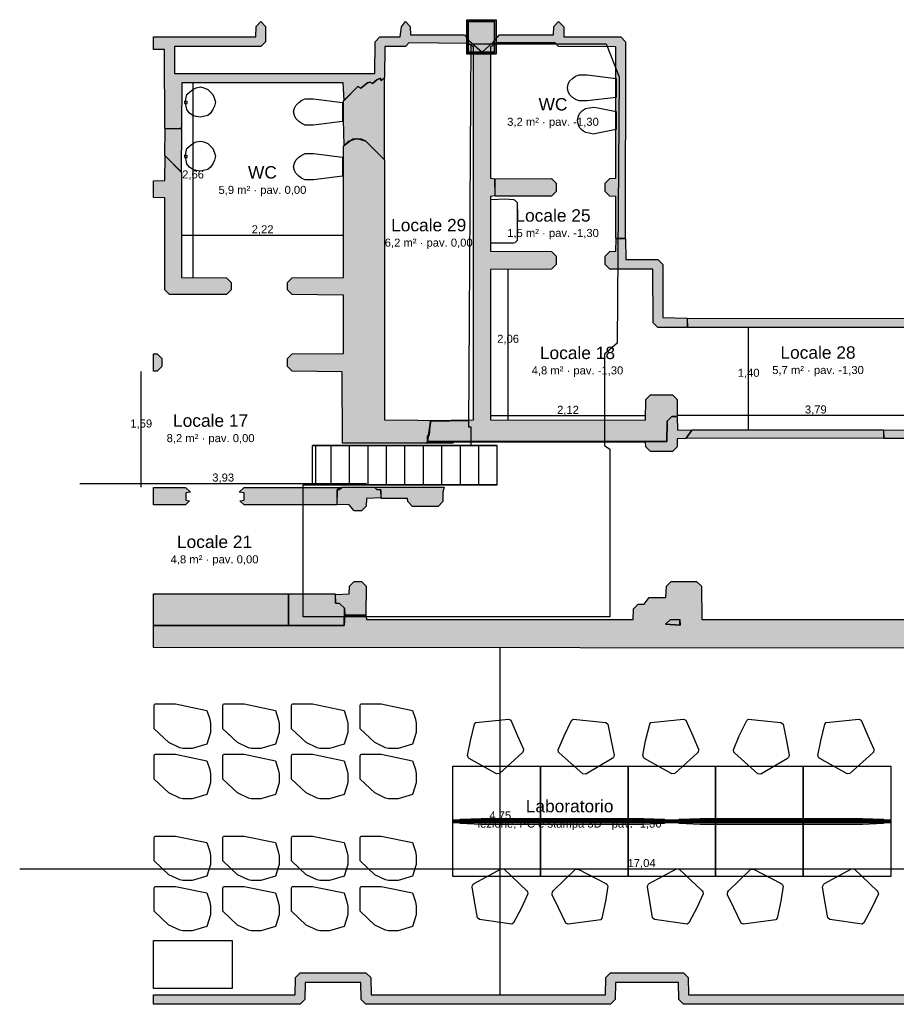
# Model space of a CAD drawing. Header units: millimetres. Extents: x -9985 to 240895, y -184894 to 39395.
# Tile 2 of 164: x -9985 to 2023, y -175575 to -162089. Entities that reach past the tile are written whole.
import ezdxf
from ezdxf.enums import TextEntityAlignment as Align

# ---------------------------------------------------------------- set-up
doc = ezdxf.new("R2010")
doc.units = ezdxf.units.MM
for name, color, linetype in [('A-ARREDI', 9, 'Continuous'), ('A-MISURE', 40, 'Continuous'), ('A-MURI-ESISTENTI', 7, 'Continuous'), ('A-MURI-NUOVI', 40, 'Continuous'), ('A-PILASTRI', 8, 'Continuous'), ('A-SCALE', 8, 'Continuous'), ('A-SOPPALCO-PROIEZIONE', 8, 'Continuous'), ('A-TESTI', 7, 'Continuous')]:
    doc.layers.add(name, color=color, linetype=linetype)
doc.styles.add('VISIO', font='arial.ttf')

msp = doc.modelspace()

# ---------------------------------------------------------------- hatches: boundary and pattern name
at = {"layer": 'A-MURI-ESISTENTI'}
for points in [[(-7997.499, -163580), (-8002.499, -162495), (-8152.499, -162495), (-8152.499, -162325), (-6752.499, -162325), (-6747.499, -162180), (-6682.499, -162115), (-6617.499, -162180), (-6617.499, -162390), (-6682.499, -162455), (-7862.499, -162455), (-7862.499, -162825), (-5122.499, -162825), (-5117.499, -162390), (-5052.499, -162325), (-4772.499, -162325), (-4755.499, -162189), (-4702.499, -162115), (-4637.499, -162180), (-4632.499, -162295), (-3892.499, -162295), (-3837.499, -162370), (-3842.499, -162415), (-4652.499, -162405), (-4702.499, -162455), (-4982.499, -162455), (-4987.499, -162880), (-5032.499, -162925), (-5043.499, -162892), (-5092.499, -162915), (-5152.499, -162965), (-5182.499, -162945), (-5222.499, -162955), (-5312.499, -163025), (-5352.499, -163005), (-5542.499, -163195), (-5552.499, -162955), (-7762.499, -162955), (-7767.499, -163570), (-7802.499, -163585), (-7997.499, -163580)], [(-1817.499, -165080), (-1817.499, -164510), (-1902.499, -164505), (-1967.499, -164440), (-1967.499, -164330), (-1902.499, -164265), (-1817.499, -164260), (-1817.499, -162460), (-2602.499, -162455), (-2652.499, -162405), (-3452.499, -162405), (-3472.499, -162425), (-3494.499, -162392), (-3412.499, -162295), (-2672.499, -162295), (-2667.499, -162180), (-2602.499, -162115), (-2533.499, -162189), (-2532.499, -162325), (-1752.499, -162325), (-1687.499, -162390), (-1692.499, -165085), (-1817.499, -165080)], [(-4397.499, -167860), (-4385.024, -167783.762), (-4377.499, -167780), (-4365.04, -167661.639), (-4353.304, -167589.919), (-3837.499, -167580), (-4076.46, -167577.922), (-3767.499, -167570), (-3767.499, -162460), (-3837.499, -162420), (-3832.499, -162375), (-3652.499, -162535), (-3494.499, -162392), (-3477.499, -162430), (-3537.499, -162460), (-3537.499, -164260), (-3477.499, -164270), (-3477.499, -164500), (-3537.499, -164510), (-3537.499, -165260), (-2702.499, -165265), (-2637.499, -165330), (-2637.499, -165440), (-2702.499, -165505), (-3537.499, -165510), (-3537.499, -167570), (-1412.499, -167575), (-1407.499, -167290), (-1342.499, -167225), (-1042.499, -167225), (-977.499, -167290), (-977.499, -167520), (-1052.499, -167525), (-1117.499, -167590), (-1122.499, -167865), (-4397.499, -167860)], [(-4352.499, -167585), (-4353.304, -167589.919), (-4357.499, -167590), (-4365.04, -167661.639), (-4385.024, -167783.762), (-4397.499, -167790), (-4397.499, -167860), (-4397.499, -167870), (-4417.499, -167890), (-5564.499, -167890), (-5567.499, -166910), (-6252.499, -166905), (-6317.499, -166840), (-6317.499, -166730), (-6252.499, -166665), (-5547.499, -166660), (-5547.499, -165860), (-6252.499, -165855), (-6317.499, -165790), (-6317.499, -165690), (-6252.499, -165625), (-5547.499, -165620), (-5547.499, -163820), (-5482.499, -163755), (-5362.499, -163715), (-5242.499, -163755), (-4987.499, -164010), (-4987.499, -167570), (-4076.46, -167577.922), (-4352.499, -167585)], [(-7932.499, -165855), (-7997.499, -165790), (-7997.499, -164530), (-8152.499, -164525.303), (-8152.499, -164294.697), (-7997.499, -164290), (-7992.499, -163955), (-7767.499, -164180), (-7767.499, -165620), (-7152.499, -165625), (-7087.499, -165690), (-7087.499, -165790), (-7152.499, -165855), (-7932.499, -165855)], [(-3472.499, -164505), (-3477.499, -164270), (-2702.499, -164265), (-2637.499, -164330), (-2637.499, -164440), (-2702.499, -164505), (-3472.499, -164505)], [(-1242.499, -166305), (-1307.499, -166240), (-1312.499, -165505), (-1902.499, -165505), (-1967.499, -165440), (-1967.499, -165330), (-1902.499, -165265), (-1817.499, -165260), (-1812.499, -165085), (-1687.499, -165090), (-1682.499, -165375), (-1242.499, -165375), (-1177.499, -165440), (-1177.499, -166170), (-842.499, -166175), (-842.499, -166305), (-1242.499, -166305)], [(15057.501, -166635), (14992.501, -166570), (14987.501, -166225), (14177.501, -166225), (14172.501, -166460), (14107.501, -166525), (13607.501, -166525), (13542.501, -166460), (13537.501, -166305), (11527.501, -166305), (11522.501, -166540), (11457.501, -166605), (10757.501, -166605), (10692.501, -166540), (10687.501, -166305), (-832.499, -166305), (-837.499, -166180), (10757.501, -166175), (10822.501, -166240), (10827.501, -166475), (11387.501, -166475), (11392.501, -166240), (11457.501, -166175), (13607.501, -166175), (13672.501, -166240), (13677.501, -166395), (14037.501, -166395), (14042.501, -166160), (14107.501, -166095), (17277.501, -166095), (17342.501, -166160), (17347.501, -166395), (17662.501, -166390), (17657.501, -166085), (13887.501, -166085), (13887.501, -165925), (14037.501, -165925), (14047.501, -165955), (17727.501, -165955), (17792.501, -166020), (17792.501, -166460), (17727.501, -166525), (17277.501, -166525), (17212.501, -166460), (17207.501, -166225), (15227.501, -166225), (15222.501, -166570), (15157.501, -166635), (15057.501, -166635)], [(-8152.499, -166905), (-8152.499, -166665), (-8102.499, -166665), (-8037.499, -166730), (-8037.499, -166840), (-8102.499, -166905), (-8152.499, -166905)], [(-1117.499, -167590), (-1052.499, -167525), (-977.499, -167530), (-972.499, -167705), (-777.499, -167710), (-862.499, -167825), (-977.499, -167830), (-977.499, -167940), (-1042.499, -168005), (-1342.499, -168005), (-1407.499, -167940), (-1412.499, -167875), (-4042.499, -167875), (-4045.499, -167890), (-4417.499, -167890), (-4397.499, -167880), (-4397.499, -167870), (-4392.499, -167865), (-1122.499, -167865), (-1117.499, -167590)], [(-4365.04, -167661.639), (-4357.499, -167590), (-4353.304, -167589.919), (-4365.04, -167661.639)], [(-4076.46, -167577.922), (-3837.499, -167580), (-4353.304, -167589.919), (-4352.499, -167585), (-4076.46, -167577.922)], [(-4365.04, -167661.639), (-4377.499, -167780), (-4385.024, -167783.762), (-4365.04, -167661.639)], [(1857.501, -167825), (1852.501, -167710), (2847.501, -167705), (2847.501, -167825), (1857.501, -167825)], [(-4397.499, -167870), (-4397.499, -167880), (-4417.499, -167890), (-4397.499, -167870)], [(-4397.499, -167860), (-4397.499, -167790), (-4385.024, -167783.762), (-4397.499, -167860)], [(-1122.499, -167865), (-4392.499, -167865), (-4397.499, -167870), (-4397.499, -167860), (-1122.499, -167865)], [(-7712.499, -168495), (-7647.499, -168560), (-7710.499, -168569), (-7710.499, -168670), (-7657.499, -168680), (-7712.499, -168735), (-8152.499, -168735), (-8152.499, -168495), (-7712.499, -168495)], [(-6912.499, -168735), (-6967.499, -168680), (-6910.499, -168670), (-6910.499, -168569), (-6977.499, -168560), (-6912.499, -168495), (-5582.499, -168495), (-5637.499, -168530), (-5642.499, -168735), (-6912.499, -168735)], [(-5092.499, -168525), (-5037.499, -168530), (-5037.499, -168640), (-5232.499, -168645), (-5237.499, -168750), (-5302.499, -168815), (-5402.499, -168815), (-5472.499, -168735), (-5637.499, -168730), (-5637.499, -168530), (-5602.499, -168525), (-5567.499, -168490), (-5123.499, -168490), (-5092.499, -168525)], [(-4602.499, -168755), (-4667.499, -168690), (-4672.499, -168645), (-5032.499, -168645), (-5037.499, -168530), (-5092.499, -168525), (-5123.499, -168490), (-4172.499, -168490), (-4187.499, -168560), (-4187.499, -168690), (-4252.499, -168755), (-4602.499, -168755)], [(-6302.499, -170386), (-5542.499, -170385), (-5532.499, -170245), (-5242.499, -170245), (-5232.499, -170305), (-1582.499, -170305), (-1577.499, -170160), (-1512.499, -170095), (-1432.499, -170095), (-1362.499, -170005), (-1132.499, -170005), (-1127.499, -169850), (-1062.499, -169785), (-712.499, -169785), (-647.499, -169850), (-642.499, -170305), (2217.501, -170305), (2222.501, -170080), (2287.501, -170015), (2897.501, -170015), (2937.501, -169975), (3537.501, -169975), (3607.501, -170045), (3977.501, -170045), (4042.501, -170110), (4042.501, -170370), (3977.501, -170435), (3607.501, -170435), (3602.501, -170630), (3537.501, -170695), (-8152.499, -170686.354), (-8152.499, -170387.862), (-6302.499, -170386)], [(-5532.499, -170245), (-5537.499, -170150), (-5602.499, -170085), (-5657.499, -170080), (-5657.499, -169960), (-5472.499, -169955), (-5467.499, -169850), (-5402.499, -169785), (-5302.499, -169785), (-5237.499, -169850), (-5242.499, -170245), (-5532.499, -170245)], [(-8152.499, -170385), (-8152.499, -169955), (-6302.499, -169955), (-6302.499, -170385), (-8152.499, -170385)], [(-6302.499, -170385), (-6302.499, -169955), (-5662.499, -169955), (-5657.499, -170080), (-5602.499, -170085), (-5537.499, -170150), (-5542.499, -170385), (-6302.499, -170385)], [(-5542.499, -170385), (-5537.499, -170150), (-5532.499, -170245), (-5542.499, -170385)], [(-1137.499, -170370), (-1072.499, -170305), (-942.499, -170305), (-942.499, -170379.75), (-1137.499, -170370)], [(-937.499, -170380), (-942.499, -170379.75), (-942.499, -170305), (-937.499, -170380)], [(-6212.499, -175445), (-6207.499, -175210), (-6142.499, -175145), (-5242.499, -175145), (-5177.499, -175210), (-5172.499, -175445), (-1962.499, -175445), (-1957.499, -175210), (-1892.499, -175145), (-892.499, -175145), (-827.499, -175210), (-822.499, -175445), (2637.501, -175445), (2642.501, -175210), (2707.501, -175145), (3707.501, -175145), (3772.501, -175210), (3777.501, -175445), (6107.501, -175445), (6112.501, -175210), (6177.501, -175145), (6857.501, -175145), (6922.501, -175210), (6927.501, -175445), (8537.501, -175445), (8542.501, -173890), (7117.501, -173885), (7052.501, -173820), (7052.501, -170490), (7177.501, -170365), (7182.501, -173750), (8607.501, -173755), (8672.501, -173820), (8672.501, -175510), (8607.501, -175575), (6857.501, -175575), (6792.501, -175510), (6787.501, -175275), (6247.501, -175275), (6242.501, -175510), (6177.501, -175575), (3707.501, -175575), (3642.501, -175510), (3642.501, -175280), (3497.501, -175275), (2777.501, -175275), (2772.501, -175510), (2707.501, -175575), (-892.499, -175575), (-957.499, -175510), (-962.499, -175275), (-1822.499, -175275), (-1827.499, -175510), (-1892.499, -175575), (-5242.499, -175575), (-5307.499, -175510), (-5312.499, -175275), (-6072.499, -175275), (-6077.499, -175510), (-6142.499, -175575), (-8152.499, -175575), (-8152.499, -175445), (-6212.499, -175445)], [(-6302.499, -170385), (-6302.499, -170386), (-8152.499, -170387.862), (-8152.499, -170385), (-6302.499, -170385)], [(-5542.499, -170385), (-6302.499, -170386), (-6302.499, -170385), (-5542.499, -170385)], [(-942.499, -170379.75), (-942.499, -170385), (-1137.499, -170370), (-942.499, -170379.75)]]:
    msp.add_hatch(color=7, dxfattribs=at).paths.add_polyline_path(points)
at = {"layer": 'A-MURI-NUOVI'}
for points in [[(-5242.499, -163755), (-5302.499, -163725), (-5422.499, -163725), (-5542.499, -163815), (-5547.499, -163450), (-5547.499, -163200), (-5352.499, -163005), (-5312.499, -163025), (-5222.499, -162955), (-5182.499, -162945), (-5152.499, -162965), (-5092.499, -162915), (-5043.499, -162892), (-5032.499, -162925), (-4992.499, -162885), (-4992.499, -164005), (-5242.499, -163755)], [(-7997.499, -163950), (-7992.499, -163585), (-7767.499, -163580), (-7772.499, -164175), (-7997.499, -163950)], [(-857.499, -167820), (-772.499, -167705), (1847.501, -167705), (1847.501, -167825), (-857.499, -167820)]]:
    msp.add_hatch(color=40, dxfattribs=at).paths.add_polyline_path(points)
at = {"layer": 'A-PILASTRI'}
for points in [[(-3844.499, -162561), (-3858.499, -162561), (-3862.499, -162557), (-3862.499, -162093), (-3858.499, -162089), (-3844.499, -162089), (-3844.499, -162561)], [(-3836.499, -162107), (-3836.499, -162093), (-3832.499, -162089), (-3490.499, -162089), (-3486.499, -162093), (-3486.499, -162107), (-3836.499, -162107)], [(-3478.499, -162089), (-3464.499, -162089), (-3460.499, -162093), (-3460.499, -162557), (-3464.499, -162561), (-3478.499, -162561), (-3478.499, -162089)], [(-3486.499, -162535), (-3836.499, -162535), (-3836.499, -162115), (-3486.499, -162115), (-3486.499, -162535)], [(-3486.499, -162543), (-3486.499, -162557), (-3490.499, -162561), (-3832.499, -162561), (-3836.499, -162557), (-3836.499, -162543), (-3486.499, -162543)]]:
    msp.add_hatch(color=8, dxfattribs=at).paths.add_polyline_path(points)

# ---------------------------------------------------------------- linework, layer by layer
at = {"layer": 'A-ARREDI'}
for p, q in [((-7722.499, -163205), (-7692.499, -163205)), ((-7722.499, -163235), (-7722.499, -163205)), ((-7722.499, -163235), (-7692.499, -163235)), ((-7692.499, -163235), (-7692.499, -163205)), ((-7722.499, -163945), (-7692.499, -163945)), ((-7722.499, -163975), (-7722.499, -163945)), ((-7722.499, -163975), (-7692.499, -163975)), ((-7692.499, -163975), (-7692.499, -163945))]:
    msp.add_line(p, q, dxfattribs=at)
for points in [[(-1812.499, -162892.5), (-1812.499, -163152.5), (-2212.499, -163202.5), (-2322.499, -163202.5), (-2372.499, -163182.5), (-2412.499, -163152.5), (-2452.499, -163112.5), (-2472.499, -163072.5), (-2482.499, -163022.5), (-2472.499, -162972.5), (-2452.499, -162932.5), (-2412.499, -162892.5), (-2372.499, -162862.5), (-2322.499, -162842.5), (-2212.499, -162842.5), (-1812.499, -162892.5)], [(-7567.699, -163413.2), (-7613.699, -163401.7), (-7659.699, -163367.2), (-7694.199, -163321.2), (-7705.699, -163275.2), (-7717.199, -163217.7), (-7694.199, -163114.2), (-7659.699, -163079.7), (-7613.699, -163045.2), (-7567.699, -163022.2), (-7510.199, -163010.7), (-7464.199, -163022.2), (-7406.699, -163045.2), (-7337.699, -163114.2), (-7314.699, -163171.7), (-7303.199, -163217.7), (-7314.699, -163275.2), (-7337.699, -163321.2), (-7372.199, -163367.2), (-7406.699, -163401.7), (-7510.199, -163424.7), (-7567.699, -163413.2)], [(-5562.499, -163222.5), (-5562.499, -163482.5), (-5962.499, -163532.5), (-6072.499, -163532.5), (-6122.499, -163512.5), (-6162.499, -163482.5), (-6202.499, -163442.5), (-6222.499, -163402.5), (-6232.499, -163352.5), (-6222.499, -163302.5), (-6202.499, -163262.5), (-6162.499, -163222.5), (-6122.499, -163192.5), (-6072.499, -163172.5), (-5962.499, -163172.5), (-5562.499, -163222.5)], [(-2066.099, -163295), (-1816.099, -163345), (-1816.099, -163595), (-2066.099, -163645), (-2126.099, -163655), (-2186.099, -163645), (-2236.099, -163635), (-2276.099, -163605), (-2316.099, -163565), (-2336.099, -163515), (-2346.099, -163465), (-2336.099, -163425), (-2316.099, -163375), (-2276.099, -163335), (-2236.099, -163305), (-2186.099, -163295), (-2126.099, -163285), (-2066.099, -163295)], [(-7567.699, -164153.2), (-7613.699, -164141.7), (-7659.699, -164107.2), (-7694.199, -164061.2), (-7705.699, -164015.2), (-7717.199, -163957.7), (-7694.199, -163854.2), (-7659.699, -163819.7), (-7613.699, -163785.2), (-7567.699, -163762.2), (-7510.199, -163750.7), (-7464.199, -163762.2), (-7406.699, -163785.2), (-7337.699, -163854.2), (-7314.699, -163911.7), (-7303.199, -163957.7), (-7314.699, -164015.2), (-7337.699, -164061.2), (-7372.199, -164107.2), (-7406.699, -164141.7), (-7510.199, -164164.7), (-7567.699, -164153.2)], [(-5562.499, -163972.5), (-5562.499, -164232.5), (-5962.499, -164282.5), (-6072.499, -164282.5), (-6122.499, -164262.5), (-6162.499, -164232.5), (-6202.499, -164192.5), (-6222.499, -164152.5), (-6232.499, -164102.5), (-6222.499, -164052.5), (-6202.499, -164012.5), (-6162.499, -163972.5), (-6122.499, -163942.5), (-6072.499, -163922.5), (-5962.499, -163922.5), (-5562.499, -163972.5)], [(-3532.499, -164552), (-3340.499, -164544), (-3220.499, -164552), (-3204.499, -164560), (-3172.499, -164592), (-3172.499, -165112), (-3204.499, -165144), (-3220.499, -165152), (-3532.499, -165152), (-3532.499, -164552)], [(-7422.499, -172010), (-7622.499, -172070), (-7752.499, -172070), (-7792.499, -172060), (-7942.499, -171990), (-8142.499, -171800), (-8142.499, -171480), (-8132.499, -171460), (-7852.499, -171460), (-7422.499, -171550), (-7382.499, -171670), (-7372.499, -171730), (-7372.499, -171850), (-7422.499, -172010)], [(-7422.499, -172010), (-7622.499, -172070), (-7752.499, -172070), (-7792.499, -172060), (-7942.499, -171990), (-8142.499, -171800), (-8142.499, -171480), (-8132.499, -171460), (-7852.499, -171460), (-7422.499, -171550), (-7382.499, -171670), (-7372.499, -171730), (-7372.499, -171850), (-7422.499, -172010)], [(-6482.499, -172010), (-6682.499, -172070), (-6812.499, -172070), (-6852.499, -172060), (-7002.499, -171990), (-7202.499, -171800), (-7202.499, -171480), (-7192.499, -171460), (-6912.499, -171460), (-6482.499, -171550), (-6442.499, -171670), (-6432.499, -171730), (-6432.499, -171850), (-6482.499, -172010)], [(-6482.499, -172010), (-6682.499, -172070), (-6812.499, -172070), (-6852.499, -172060), (-7002.499, -171990), (-7202.499, -171800), (-7202.499, -171480), (-7192.499, -171460), (-6912.499, -171460), (-6482.499, -171550), (-6442.499, -171670), (-6432.499, -171730), (-6432.499, -171850), (-6482.499, -172010)], [(-5542.499, -172010), (-5742.499, -172070), (-5872.499, -172070), (-5912.499, -172060), (-6062.499, -171990), (-6262.499, -171800), (-6262.499, -171480), (-6252.499, -171460), (-5972.499, -171460), (-5542.499, -171550), (-5502.499, -171670), (-5492.499, -171730), (-5492.499, -171850), (-5542.499, -172010)], [(-5542.499, -172010), (-5742.499, -172070), (-5872.499, -172070), (-5912.499, -172060), (-6062.499, -171990), (-6262.499, -171800), (-6262.499, -171480), (-6252.499, -171460), (-5972.499, -171460), (-5542.499, -171550), (-5502.499, -171670), (-5492.499, -171730), (-5492.499, -171850), (-5542.499, -172010)], [(-4602.499, -172010), (-4802.499, -172070), (-4932.499, -172070), (-4972.499, -172060), (-5122.499, -171990), (-5322.499, -171800), (-5322.499, -171480), (-5312.499, -171460), (-5032.499, -171460), (-4602.499, -171550), (-4562.499, -171670), (-4552.499, -171730), (-4552.499, -171850), (-4602.499, -172010)], [(-4602.499, -172010), (-4802.499, -172070), (-4932.499, -172070), (-4972.499, -172060), (-5122.499, -171990), (-5322.499, -171800), (-5322.499, -171480), (-5312.499, -171460), (-5032.499, -171460), (-4602.499, -171550), (-4562.499, -171670), (-4552.499, -171730), (-4552.499, -171850), (-4602.499, -172010)], [(-3258.418, -171684.63), (-3165.805, -171896.108), (-3086.274, -172078.796), (-3085.228, -172088.741), (-3092.038, -172119.622), (-3100.938, -172130.612), (-3412.943, -172414.782), (-3452.724, -172418.964), (-3826.939, -172206.918), (-3837.929, -172198.018), (-3851.01, -172169.228), (-3812.245, -171964.052), (-3755.679, -171736.895), (-3737.879, -171714.914), (-3290.344, -171667.876), (-3258.418, -171684.63)], [(-3258.418, -171684.63), (-3165.805, -171896.108), (-3086.274, -172078.796), (-3085.228, -172088.741), (-3092.038, -172119.622), (-3100.938, -172130.612), (-3412.943, -172414.782), (-3452.724, -172418.964), (-3826.939, -172206.918), (-3837.929, -172198.018), (-3851.01, -172169.228), (-3812.245, -171964.052), (-3755.679, -171736.895), (-3737.879, -171714.914), (-3290.344, -171667.876), (-3258.418, -171684.63)], [(-1929.429, -171738.985), (-1882.809, -171965.097), (-1842.998, -172160.328), (-1844.043, -172170.273), (-1857.125, -172199.063), (-1868.115, -172207.963), (-2232.385, -172421.054), (-2272.165, -172416.873), (-2594.116, -172131.658), (-2603.016, -172120.667), (-2609.825, -172089.786), (-2529.248, -171897.153), (-2426.69, -171686.721), (-2404.709, -171668.921), (-1957.174, -171715.959), (-1929.429, -171738.985)], [(-1929.429, -171738.985), (-1882.809, -171965.097), (-1842.998, -172160.328), (-1844.043, -172170.273), (-1857.125, -172199.063), (-1868.115, -172207.963), (-2232.385, -172421.054), (-2272.165, -172416.873), (-2594.116, -172131.658), (-2603.016, -172120.667), (-2609.825, -172089.786), (-2529.248, -171897.153), (-2426.69, -171686.721), (-2404.709, -171668.921), (-1957.174, -171715.959), (-1929.429, -171738.985)], [(-858.418, -171684.63), (-765.805, -171896.108), (-686.274, -172078.796), (-685.228, -172088.741), (-692.038, -172119.622), (-700.938, -172130.612), (-1012.943, -172414.782), (-1052.724, -172418.964), (-1426.939, -172206.918), (-1437.929, -172198.018), (-1451.01, -172169.228), (-1412.245, -171964.052), (-1355.679, -171736.895), (-1337.879, -171714.914), (-890.344, -171667.876), (-858.418, -171684.63)], [(-858.418, -171684.63), (-765.805, -171896.108), (-686.274, -172078.796), (-685.228, -172088.741), (-692.038, -172119.622), (-700.938, -172130.612), (-1012.943, -172414.782), (-1052.724, -172418.964), (-1426.939, -172206.918), (-1437.929, -172198.018), (-1451.01, -172169.228), (-1412.245, -171964.052), (-1355.679, -171736.895), (-1337.879, -171714.914), (-890.344, -171667.876), (-858.418, -171684.63)], [(470.571, -171738.985), (517.191, -171965.097), (557.002, -172160.328), (555.957, -172170.273), (542.875, -172199.063), (531.885, -172207.963), (167.615, -172421.054), (127.835, -172416.873), (-194.116, -172131.658), (-203.016, -172120.667), (-209.825, -172089.786), (-129.248, -171897.153), (-26.69, -171686.721), (-4.709, -171668.921), (442.826, -171715.959), (470.571, -171738.985)], [(470.571, -171738.985), (517.191, -171965.097), (557.002, -172160.328), (555.957, -172170.273), (542.875, -172199.063), (531.885, -172207.963), (167.615, -172421.054), (127.835, -172416.873), (-194.116, -172131.658), (-203.016, -172120.667), (-209.825, -172089.786), (-129.248, -171897.153), (-26.69, -171686.721), (-4.709, -171668.921), (442.826, -171715.959), (470.571, -171738.985)], [(1541.582, -171684.63), (1634.195, -171896.108), (1713.726, -172078.796), (1714.772, -172088.741), (1707.962, -172119.622), (1699.062, -172130.612), (1387.057, -172414.782), (1347.276, -172418.964), (973.061, -172206.918), (962.071, -172198.018), (948.99, -172169.228), (987.755, -171964.052), (1044.321, -171736.895), (1062.121, -171714.914), (1509.656, -171667.876), (1541.582, -171684.63)], [(1541.582, -171684.63), (1634.195, -171896.108), (1713.726, -172078.796), (1714.772, -172088.741), (1707.962, -172119.622), (1699.062, -172130.612), (1387.057, -172414.782), (1347.276, -172418.964), (973.061, -172206.918), (962.071, -172198.018), (948.99, -172169.228), (987.755, -171964.052), (1044.321, -171736.895), (1062.121, -171714.914), (1509.656, -171667.876), (1541.582, -171684.63)], [(-7422.499, -172700), (-7622.499, -172760), (-7752.499, -172760), (-7792.499, -172750), (-7942.499, -172680), (-8142.499, -172490), (-8142.499, -172170), (-8132.499, -172150), (-7852.499, -172150), (-7422.499, -172240), (-7382.499, -172360), (-7372.499, -172420), (-7372.499, -172540), (-7422.499, -172700)], [(-7422.499, -172700), (-7622.499, -172760), (-7752.499, -172760), (-7792.499, -172750), (-7942.499, -172680), (-8142.499, -172490), (-8142.499, -172170), (-8132.499, -172150), (-7852.499, -172150), (-7422.499, -172240), (-7382.499, -172360), (-7372.499, -172420), (-7372.499, -172540), (-7422.499, -172700)], [(-6482.499, -172700), (-6682.499, -172760), (-6812.499, -172760), (-6852.499, -172750), (-7002.499, -172680), (-7202.499, -172490), (-7202.499, -172170), (-7192.499, -172150), (-6912.499, -172150), (-6482.499, -172240), (-6442.499, -172360), (-6432.499, -172420), (-6432.499, -172540), (-6482.499, -172700)], [(-6482.499, -172700), (-6682.499, -172760), (-6812.499, -172760), (-6852.499, -172750), (-7002.499, -172680), (-7202.499, -172490), (-7202.499, -172170), (-7192.499, -172150), (-6912.499, -172150), (-6482.499, -172240), (-6442.499, -172360), (-6432.499, -172420), (-6432.499, -172540), (-6482.499, -172700)], [(-5542.499, -172700), (-5742.499, -172760), (-5872.499, -172760), (-5912.499, -172750), (-6062.499, -172680), (-6262.499, -172490), (-6262.499, -172170), (-6252.499, -172150), (-5972.499, -172150), (-5542.499, -172240), (-5502.499, -172360), (-5492.499, -172420), (-5492.499, -172540), (-5542.499, -172700)], [(-5542.499, -172700), (-5742.499, -172760), (-5872.499, -172760), (-5912.499, -172750), (-6062.499, -172680), (-6262.499, -172490), (-6262.499, -172170), (-6252.499, -172150), (-5972.499, -172150), (-5542.499, -172240), (-5502.499, -172360), (-5492.499, -172420), (-5492.499, -172540), (-5542.499, -172700)], [(-4602.499, -172700), (-4802.499, -172760), (-4932.499, -172760), (-4972.499, -172750), (-5122.499, -172680), (-5322.499, -172490), (-5322.499, -172170), (-5312.499, -172150), (-5032.499, -172150), (-4602.499, -172240), (-4562.499, -172360), (-4552.499, -172420), (-4552.499, -172540), (-4602.499, -172700)], [(-4602.499, -172700), (-4802.499, -172760), (-4932.499, -172760), (-4972.499, -172750), (-5122.499, -172680), (-5322.499, -172490), (-5322.499, -172170), (-5312.499, -172150), (-5032.499, -172150), (-4602.499, -172240), (-4562.499, -172360), (-4552.499, -172420), (-4552.499, -172540), (-4602.499, -172700)], [(-2852.499, -173075), (-4052.499, -173075), (-4052.499, -172315), (-2852.499, -172315), (-2852.499, -173075)], [(-2852.499, -173075), (-4052.499, -173075), (-4052.499, -172315), (-2852.499, -172315), (-2852.499, -173075)], [(-1652.499, -173075), (-2852.499, -173075), (-2852.499, -172315), (-1652.499, -172315), (-1652.499, -173075)], [(-1652.499, -173075), (-2852.499, -173075), (-2852.499, -172315), (-1652.499, -172315), (-1652.499, -173075)], [(-452.499, -173075), (-1652.499, -173075), (-1652.499, -172315), (-452.499, -172315), (-452.499, -173075)], [(-452.499, -173075), (-1652.499, -173075), (-1652.499, -172315), (-452.499, -172315), (-452.499, -173075)], [(747.501, -173075), (-452.499, -173075), (-452.499, -172315), (747.501, -172315), (747.501, -173075)], [(747.501, -173075), (-452.499, -173075), (-452.499, -172315), (747.501, -172315), (747.501, -173075)], [(1947.501, -173075), (747.501, -173075), (747.501, -172315), (1947.501, -172315), (1947.501, -173075)], [(1947.501, -173075), (747.501, -173075), (747.501, -172315), (1947.501, -172315), (1947.501, -173075)], [(-4052.499, -173050), (-2852.499, -173050), (-2852.499, -173090), (-4052.499, -173090), (-4052.499, -173050)], [(-4052.499, -173050), (-2852.499, -173050), (-2852.499, -173090), (-4052.499, -173090), (-4052.499, -173050)], [(-4052.499, -173065), (-2852.499, -173065), (-2852.499, -173825), (-4052.499, -173825), (-4052.499, -173065)], [(-4052.499, -173065), (-2852.499, -173065), (-2852.499, -173825), (-4052.499, -173825), (-4052.499, -173065)], [(-3952.499, -173100), (-3952.499, -173040), (-3662.499, -173030), (-1442.499, -173030), (-1152.499, -173040), (-1152.499, -173100), (-1442.499, -173110), (-3662.499, -173110), (-3952.499, -173100)], [(-3952.499, -173100), (-3952.499, -173040), (-3662.499, -173030), (-1442.499, -173030), (-1152.499, -173040), (-1152.499, -173100), (-1442.499, -173110), (-3662.499, -173110), (-3952.499, -173100)], [(-2852.499, -173050), (-1652.499, -173050), (-1652.499, -173090), (-2852.499, -173090), (-2852.499, -173050)], [(-2852.499, -173050), (-1652.499, -173050), (-1652.499, -173090), (-2852.499, -173090), (-2852.499, -173050)], [(-2852.499, -173065), (-1652.499, -173065), (-1652.499, -173825), (-2852.499, -173825), (-2852.499, -173065)], [(-2852.499, -173065), (-1652.499, -173065), (-1652.499, -173825), (-2852.499, -173825), (-2852.499, -173065)], [(-1652.499, -173050), (-452.499, -173050), (-452.499, -173090), (-1652.499, -173090), (-1652.499, -173050)], [(-1652.499, -173050), (-452.499, -173050), (-452.499, -173090), (-1652.499, -173090), (-1652.499, -173050)], [(-1652.499, -173065), (-452.499, -173065), (-452.499, -173825), (-1652.499, -173825), (-1652.499, -173065)], [(-1652.499, -173065), (-452.499, -173065), (-452.499, -173825), (-1652.499, -173825), (-1652.499, -173065)], [(-952.499, -173100), (-952.499, -173040), (-662.499, -173030), (1557.501, -173030), (1847.501, -173040), (1847.501, -173100), (1557.501, -173110), (-662.499, -173110), (-952.499, -173100)], [(-952.499, -173100), (-952.499, -173040), (-662.499, -173030), (1557.501, -173030), (1847.501, -173040), (1847.501, -173100), (1557.501, -173110), (-662.499, -173110), (-952.499, -173100)], [(-452.499, -173050), (747.501, -173050), (747.501, -173090), (-452.499, -173090), (-452.499, -173050)], [(-452.499, -173050), (747.501, -173050), (747.501, -173090), (-452.499, -173090), (-452.499, -173050)], [(-452.499, -173065), (747.501, -173065), (747.501, -173825), (-452.499, -173825), (-452.499, -173065)], [(-452.499, -173065), (747.501, -173065), (747.501, -173825), (-452.499, -173825), (-452.499, -173065)], [(747.501, -173050), (1947.501, -173050), (1947.501, -173090), (747.501, -173090), (747.501, -173050)], [(747.501, -173050), (1947.501, -173050), (1947.501, -173090), (747.501, -173090), (747.501, -173050)], [(747.501, -173065), (1947.501, -173065), (1947.501, -173825), (747.501, -173825), (747.501, -173065)], [(747.501, -173065), (1947.501, -173065), (1947.501, -173825), (747.501, -173825), (747.501, -173065)], [(-7422.499, -173820), (-7622.499, -173880), (-7752.499, -173880), (-7792.499, -173870), (-7942.499, -173800), (-8142.499, -173610), (-8142.499, -173290), (-8132.499, -173270), (-7852.499, -173270), (-7422.499, -173360), (-7382.499, -173480), (-7372.499, -173540), (-7372.499, -173660), (-7422.499, -173820)], [(-7422.499, -173820), (-7622.499, -173880), (-7752.499, -173880), (-7792.499, -173870), (-7942.499, -173800), (-8142.499, -173610), (-8142.499, -173290), (-8132.499, -173270), (-7852.499, -173270), (-7422.499, -173360), (-7382.499, -173480), (-7372.499, -173540), (-7372.499, -173660), (-7422.499, -173820)], [(-6482.499, -173820), (-6682.499, -173880), (-6812.499, -173880), (-6852.499, -173870), (-7002.499, -173800), (-7202.499, -173610), (-7202.499, -173290), (-7192.499, -173270), (-6912.499, -173270), (-6482.499, -173360), (-6442.499, -173480), (-6432.499, -173540), (-6432.499, -173660), (-6482.499, -173820)], [(-6482.499, -173820), (-6682.499, -173880), (-6812.499, -173880), (-6852.499, -173870), (-7002.499, -173800), (-7202.499, -173610), (-7202.499, -173290), (-7192.499, -173270), (-6912.499, -173270), (-6482.499, -173360), (-6442.499, -173480), (-6432.499, -173540), (-6432.499, -173660), (-6482.499, -173820)], [(-5542.499, -173820), (-5742.499, -173880), (-5872.499, -173880), (-5912.499, -173870), (-6062.499, -173800), (-6262.499, -173610), (-6262.499, -173290), (-6252.499, -173270), (-5972.499, -173270), (-5542.499, -173360), (-5502.499, -173480), (-5492.499, -173540), (-5492.499, -173660), (-5542.499, -173820)], [(-5542.499, -173820), (-5742.499, -173880), (-5872.499, -173880), (-5912.499, -173870), (-6062.499, -173800), (-6262.499, -173610), (-6262.499, -173290), (-6252.499, -173270), (-5972.499, -173270), (-5542.499, -173360), (-5502.499, -173480), (-5492.499, -173540), (-5492.499, -173660), (-5542.499, -173820)], [(-4602.499, -173820), (-4802.499, -173880), (-4932.499, -173880), (-4972.499, -173870), (-5122.499, -173800), (-5322.499, -173610), (-5322.499, -173290), (-5312.499, -173270), (-5032.499, -173270), (-4602.499, -173360), (-4562.499, -173480), (-4552.499, -173540), (-4552.499, -173660), (-4602.499, -173820)], [(-4602.499, -173820), (-4802.499, -173880), (-4932.499, -173880), (-4972.499, -173870), (-5122.499, -173800), (-5322.499, -173610), (-5322.499, -173290), (-5312.499, -173270), (-5032.499, -173270), (-4602.499, -173360), (-4562.499, -173480), (-4552.499, -173540), (-4552.499, -173660), (-4602.499, -173820)], [(-3715.896, -174390.603), (-3754.597, -174163.002), (-3787.57, -173966.501), (-3786.178, -173956.598), (-3772.101, -173928.282), (-3760.806, -173919.771), (-3389.322, -173719.523), (-3349.711, -173725.09), (-3037.91, -174021.367), (-3029.399, -174032.662), (-3023.672, -174063.762), (-3110.923, -174253.465), (-3220.762, -174460.19), (-3243.351, -174477.212), (-3688.972, -174414.584), (-3715.896, -174390.603)], [(-3715.896, -174390.603), (-3754.597, -174163.002), (-3787.57, -173966.501), (-3786.178, -173956.598), (-3772.101, -173928.282), (-3760.806, -173919.771), (-3389.322, -173719.523), (-3349.711, -173725.09), (-3037.91, -174021.367), (-3029.399, -174032.662), (-3023.672, -174063.762), (-3110.923, -174253.465), (-3220.762, -174460.19), (-3243.351, -174477.212), (-3688.972, -174414.584), (-3715.896, -174390.603)], [(-2504.042, -174462.973), (-2603.979, -174254.857), (-2689.838, -174075.056), (-2691.23, -174065.153), (-2685.502, -174034.054), (-2676.991, -174022.759), (-2375.093, -173727.873), (-2335.483, -173722.306), (-1954.095, -173921.163), (-1942.801, -173929.674), (-1928.723, -173957.99), (-1960.305, -174164.394), (-2008.908, -174393.387), (-2025.93, -174415.976), (-2471.55, -174478.604), (-2504.042, -174462.973)], [(-2504.042, -174462.973), (-2603.979, -174254.857), (-2689.838, -174075.056), (-2691.23, -174065.153), (-2685.502, -174034.054), (-2676.991, -174022.759), (-2375.093, -173727.873), (-2335.483, -173722.306), (-1954.095, -173921.163), (-1942.801, -173929.674), (-1928.723, -173957.99), (-1960.305, -174164.394), (-2008.908, -174393.387), (-2025.93, -174415.976), (-2471.55, -174478.604), (-2504.042, -174462.973)], [(-1315.896, -174390.603), (-1354.597, -174163.002), (-1387.57, -173966.501), (-1386.178, -173956.598), (-1372.101, -173928.282), (-1360.806, -173919.771), (-989.322, -173719.523), (-949.711, -173725.09), (-637.91, -174021.367), (-629.399, -174032.662), (-623.672, -174063.762), (-710.923, -174253.465), (-820.762, -174460.19), (-843.351, -174477.212), (-1288.972, -174414.584), (-1315.896, -174390.603)], [(-1315.896, -174390.603), (-1354.597, -174163.002), (-1387.57, -173966.501), (-1386.178, -173956.598), (-1372.101, -173928.282), (-1360.806, -173919.771), (-989.322, -173719.523), (-949.711, -173725.09), (-637.91, -174021.367), (-629.399, -174032.662), (-623.672, -174063.762), (-710.923, -174253.465), (-820.762, -174460.19), (-843.351, -174477.212), (-1288.972, -174414.584), (-1315.896, -174390.603)], [(-104.042, -174462.973), (-203.979, -174254.857), (-289.838, -174075.056), (-291.23, -174065.153), (-285.502, -174034.054), (-276.991, -174022.759), (24.907, -173727.873), (64.517, -173722.306), (445.905, -173921.163), (457.199, -173929.674), (471.277, -173957.99), (439.695, -174164.394), (391.092, -174393.387), (374.07, -174415.976), (-71.55, -174478.604), (-104.042, -174462.973)], [(-104.042, -174462.973), (-203.979, -174254.857), (-289.838, -174075.056), (-291.23, -174065.153), (-285.502, -174034.054), (-276.991, -174022.759), (24.907, -173727.873), (64.517, -173722.306), (445.905, -173921.163), (457.199, -173929.674), (471.277, -173957.99), (439.695, -174164.394), (391.092, -174393.387), (374.07, -174415.976), (-71.55, -174478.604), (-104.042, -174462.973)], [(1084.104, -174390.603), (1045.403, -174163.002), (1012.43, -173966.501), (1013.822, -173956.598), (1027.899, -173928.282), (1039.194, -173919.771), (1410.678, -173719.523), (1450.289, -173725.09), (1762.09, -174021.367), (1770.601, -174032.662), (1776.328, -174063.762), (1689.077, -174253.465), (1579.238, -174460.19), (1556.649, -174477.212), (1111.028, -174414.584), (1084.104, -174390.603)], [(1084.104, -174390.603), (1045.403, -174163.002), (1012.43, -173966.501), (1013.822, -173956.598), (1027.899, -173928.282), (1039.194, -173919.771), (1410.678, -173719.523), (1450.289, -173725.09), (1762.09, -174021.367), (1770.601, -174032.662), (1776.328, -174063.762), (1689.077, -174253.465), (1579.238, -174460.19), (1556.649, -174477.212), (1111.028, -174414.584), (1084.104, -174390.603)], [(-7422.499, -174510), (-7622.499, -174570), (-7752.499, -174570), (-7792.499, -174560), (-7942.499, -174490), (-8142.499, -174300), (-8142.499, -173980), (-8132.499, -173960), (-7852.499, -173960), (-7422.499, -174050), (-7382.499, -174170), (-7372.499, -174230), (-7372.499, -174350), (-7422.499, -174510)], [(-7422.499, -174510), (-7622.499, -174570), (-7752.499, -174570), (-7792.499, -174560), (-7942.499, -174490), (-8142.499, -174300), (-8142.499, -173980), (-8132.499, -173960), (-7852.499, -173960), (-7422.499, -174050), (-7382.499, -174170), (-7372.499, -174230), (-7372.499, -174350), (-7422.499, -174510)], [(-6482.499, -174510), (-6682.499, -174570), (-6812.499, -174570), (-6852.499, -174560), (-7002.499, -174490), (-7202.499, -174300), (-7202.499, -173980), (-7192.499, -173960), (-6912.499, -173960), (-6482.499, -174050), (-6442.499, -174170), (-6432.499, -174230), (-6432.499, -174350), (-6482.499, -174510)], [(-6482.499, -174510), (-6682.499, -174570), (-6812.499, -174570), (-6852.499, -174560), (-7002.499, -174490), (-7202.499, -174300), (-7202.499, -173980), (-7192.499, -173960), (-6912.499, -173960), (-6482.499, -174050), (-6442.499, -174170), (-6432.499, -174230), (-6432.499, -174350), (-6482.499, -174510)], [(-5542.499, -174510), (-5742.499, -174570), (-5872.499, -174570), (-5912.499, -174560), (-6062.499, -174490), (-6262.499, -174300), (-6262.499, -173980), (-6252.499, -173960), (-5972.499, -173960), (-5542.499, -174050), (-5502.499, -174170), (-5492.499, -174230), (-5492.499, -174350), (-5542.499, -174510)], [(-5542.499, -174510), (-5742.499, -174570), (-5872.499, -174570), (-5912.499, -174560), (-6062.499, -174490), (-6262.499, -174300), (-6262.499, -173980), (-6252.499, -173960), (-5972.499, -173960), (-5542.499, -174050), (-5502.499, -174170), (-5492.499, -174230), (-5492.499, -174350), (-5542.499, -174510)], [(-4602.499, -174510), (-4802.499, -174570), (-4932.499, -174570), (-4972.499, -174560), (-5122.499, -174490), (-5322.499, -174300), (-5322.499, -173980), (-5312.499, -173960), (-5032.499, -173960), (-4602.499, -174050), (-4562.499, -174170), (-4552.499, -174230), (-4552.499, -174350), (-4602.499, -174510)], [(-4602.499, -174510), (-4802.499, -174570), (-4932.499, -174570), (-4972.499, -174560), (-5122.499, -174490), (-5322.499, -174300), (-5322.499, -173980), (-5312.499, -173960), (-5032.499, -173960), (-4602.499, -174050), (-4562.499, -174170), (-4552.499, -174230), (-4552.499, -174350), (-4602.499, -174510)], [(-7072.499, -175360), (-8152.499, -175360), (-8152.499, -174700), (-7072.499, -174700), (-7072.499, -175360)], [(-7072.499, -175360), (-8152.499, -175360), (-8152.499, -174700), (-7072.499, -174700), (-7072.499, -175360)]]:
    msp.add_lwpolyline(points, close=True, dxfattribs=at)
at = {"layer": 'A-MISURE'}
for p, q in [((-7609.999, -165620.28), (-7609.999, -162956)), ((-7766.499, -165040), (-5548.499, -165040)), ((-3294.999, -167569.571), (-3294.999, -165509.548)), ((0.001, -167704), (0.001, -166306)), ((-8319.999, -168494), (-8319.999, -166906)), ((-3536.499, -167512.5), (-1412.403, -167512.5)), ((-976.499, -167507.5), (2815.501, -167507.5)), ((-9162.622, -168440), (-5232.499, -168440)), ((-3402.499, -175444), (-3402.499, -170690.867)), ((-9985, -173720), (7051.501, -173720))]:
    msp.add_line(p, q, dxfattribs=at)
at = {"layer": 'A-MURI-ESISTENTI'}
for points in [[(-7997.499, -163580), (-8002.499, -162495), (-8152.499, -162495), (-8152.499, -162325), (-6752.499, -162325), (-6747.499, -162180), (-6682.499, -162115), (-6617.499, -162180), (-6617.499, -162390), (-6682.499, -162455), (-7862.499, -162455), (-7862.499, -162825), (-5122.499, -162825), (-5117.499, -162390), (-5052.499, -162325), (-4772.499, -162325), (-4755.499, -162189), (-4702.499, -162115), (-4637.499, -162180), (-4632.499, -162295), (-3892.499, -162295), (-3837.499, -162370), (-3842.499, -162415), (-4652.499, -162405), (-4702.499, -162455), (-4982.499, -162455), (-4987.499, -162880), (-5032.499, -162925), (-5043.499, -162892), (-5092.499, -162915), (-5152.499, -162965), (-5182.499, -162945), (-5222.499, -162955), (-5312.499, -163025), (-5352.499, -163005), (-5542.499, -163195), (-5552.499, -162955), (-7762.499, -162955), (-7767.499, -163570), (-7802.499, -163585), (-7997.499, -163580)], [(-1817.499, -165080), (-1817.499, -164510), (-1902.499, -164505), (-1967.499, -164440), (-1967.499, -164330), (-1902.499, -164265), (-1817.499, -164260), (-1817.499, -162460), (-2602.499, -162455), (-2652.499, -162405), (-3452.499, -162405), (-3472.499, -162425), (-3494.499, -162392), (-3412.499, -162295), (-2672.499, -162295), (-2667.499, -162180), (-2602.499, -162115), (-2533.499, -162189), (-2532.499, -162325), (-1752.499, -162325), (-1687.499, -162390), (-1692.499, -165085), (-1817.499, -165080)], [(-4397.499, -167860), (-4385.024, -167783.762), (-4377.499, -167780), (-4365.04, -167661.639), (-4353.304, -167589.919), (-3837.499, -167580), (-4076.46, -167577.922), (-3767.499, -167570), (-3767.499, -162460), (-3837.499, -162420), (-3832.499, -162375), (-3652.499, -162535), (-3494.499, -162392), (-3477.499, -162430), (-3537.499, -162460), (-3537.499, -164260), (-3477.499, -164270), (-3477.499, -164500), (-3537.499, -164510), (-3537.499, -165260), (-2702.499, -165265), (-2637.499, -165330), (-2637.499, -165440), (-2702.499, -165505), (-3537.499, -165510), (-3537.499, -167570), (-1412.499, -167575), (-1407.499, -167290), (-1342.499, -167225), (-1042.499, -167225), (-977.499, -167290), (-977.499, -167520), (-1052.499, -167525), (-1117.499, -167590), (-1122.499, -167865), (-4397.499, -167860)], [(-4352.499, -167585), (-4353.304, -167589.919), (-4357.499, -167590), (-4365.04, -167661.639), (-4385.024, -167783.762), (-4397.499, -167790), (-4397.499, -167860), (-4397.499, -167870), (-4417.499, -167890), (-5564.499, -167890), (-5567.499, -166910), (-6252.499, -166905), (-6317.499, -166840), (-6317.499, -166730), (-6252.499, -166665), (-5547.499, -166660), (-5547.499, -165860), (-6252.499, -165855), (-6317.499, -165790), (-6317.499, -165690), (-6252.499, -165625), (-5547.499, -165620), (-5547.499, -163820), (-5482.499, -163755), (-5362.499, -163715), (-5242.499, -163755), (-4987.499, -164010), (-4987.499, -167570), (-4076.46, -167577.922), (-4352.499, -167585)], [(-7932.499, -165855), (-7997.499, -165790), (-7997.499, -164530), (-8152.499, -164525.303), (-8152.499, -164294.697), (-7997.499, -164290), (-7992.499, -163955), (-7767.499, -164180), (-7767.499, -165620), (-7152.499, -165625), (-7087.499, -165690), (-7087.499, -165790), (-7152.499, -165855), (-7932.499, -165855)], [(-3472.499, -164505), (-3477.499, -164270), (-2702.499, -164265), (-2637.499, -164330), (-2637.499, -164440), (-2702.499, -164505), (-3472.499, -164505)], [(-1242.499, -166305), (-1307.499, -166240), (-1312.499, -165505), (-1902.499, -165505), (-1967.499, -165440), (-1967.499, -165330), (-1902.499, -165265), (-1817.499, -165260), (-1812.499, -165085), (-1687.499, -165090), (-1682.499, -165375), (-1242.499, -165375), (-1177.499, -165440), (-1177.499, -166170), (-842.499, -166175), (-842.499, -166305), (-1242.499, -166305)], [(-8152.499, -166905), (-8152.499, -166665), (-8102.499, -166665), (-8037.499, -166730), (-8037.499, -166840), (-8102.499, -166905), (-8152.499, -166905)], [(-1117.499, -167590), (-1052.499, -167525), (-977.499, -167530), (-972.499, -167705), (-777.499, -167710), (-862.499, -167825), (-977.499, -167830), (-977.499, -167940), (-1042.499, -168005), (-1342.499, -168005), (-1407.499, -167940), (-1412.499, -167875), (-4042.499, -167875), (-4045.499, -167890), (-4417.499, -167890), (-4397.499, -167880), (-4397.499, -167870), (-4392.499, -167865), (-1122.499, -167865), (-1117.499, -167590)], [(-4365.04, -167661.639), (-4357.499, -167590), (-4353.304, -167589.919), (-4365.04, -167661.639)], [(-4076.46, -167577.922), (-3837.499, -167580), (-4353.304, -167589.919), (-4352.499, -167585), (-4076.46, -167577.922)], [(-4365.04, -167661.639), (-4377.499, -167780), (-4385.024, -167783.762), (-4365.04, -167661.639)], [(1857.501, -167825), (1852.501, -167710), (2847.501, -167705), (2847.501, -167825), (1857.501, -167825)], [(-4397.499, -167870), (-4397.499, -167880), (-4417.499, -167890), (-4397.499, -167870)], [(-4397.499, -167860), (-4397.499, -167790), (-4385.024, -167783.762), (-4397.499, -167860)], [(-1122.499, -167865), (-4392.499, -167865), (-4397.499, -167870), (-4397.499, -167860), (-1122.499, -167865)], [(-7712.499, -168495), (-7647.499, -168560), (-7710.499, -168569), (-7710.499, -168670), (-7657.499, -168680), (-7712.499, -168735), (-8152.499, -168735), (-8152.499, -168495), (-7712.499, -168495)], [(-6912.499, -168735), (-6967.499, -168680), (-6910.499, -168670), (-6910.499, -168569), (-6977.499, -168560), (-6912.499, -168495), (-5582.499, -168495), (-5637.499, -168530), (-5642.499, -168735), (-6912.499, -168735)], [(-5092.499, -168525), (-5037.499, -168530), (-5037.499, -168640), (-5232.499, -168645), (-5237.499, -168750), (-5302.499, -168815), (-5402.499, -168815), (-5472.499, -168735), (-5637.499, -168730), (-5637.499, -168530), (-5602.499, -168525), (-5567.499, -168490), (-5123.499, -168490), (-5092.499, -168525)], [(-4602.499, -168755), (-4667.499, -168690), (-4672.499, -168645), (-5032.499, -168645), (-5037.499, -168530), (-5092.499, -168525), (-5123.499, -168490), (-4172.499, -168490), (-4187.499, -168560), (-4187.499, -168690), (-4252.499, -168755), (-4602.499, -168755)], [(-5532.499, -170245), (-5537.499, -170150), (-5602.499, -170085), (-5657.499, -170080), (-5657.499, -169960), (-5472.499, -169955), (-5467.499, -169850), (-5402.499, -169785), (-5302.499, -169785), (-5237.499, -169850), (-5242.499, -170245), (-5532.499, -170245)], [(-8152.499, -170385), (-8152.499, -169955), (-6302.499, -169955), (-6302.499, -170385), (-8152.499, -170385)], [(-6302.499, -170385), (-6302.499, -169955), (-5662.499, -169955), (-5657.499, -170080), (-5602.499, -170085), (-5537.499, -170150), (-5542.499, -170385), (-6302.499, -170385)], [(-5542.499, -170385), (-5537.499, -170150), (-5532.499, -170245), (-5542.499, -170385)], [(-1137.499, -170370), (-1072.499, -170305), (-942.499, -170305), (-942.499, -170379.75), (-1137.499, -170370)], [(-937.499, -170380), (-942.499, -170379.75), (-942.499, -170305), (-937.499, -170380)], [(-6302.499, -170385), (-6302.499, -170386), (-8152.499, -170387.862), (-8152.499, -170385), (-6302.499, -170385)], [(-5542.499, -170385), (-6302.499, -170386), (-6302.499, -170385), (-5542.499, -170385)], [(-942.499, -170379.75), (-942.499, -170385), (-1137.499, -170370), (-942.499, -170379.75)]]:
    msp.add_lwpolyline(points, close=True, dxfattribs=at)
for points in [[(10687.501, -166305), (-832.499, -166305), (-837.499, -166180), (10757.501, -166175)], [(3537.501, -170695), (-8152.499, -170686.354), (-8152.499, -170387.862), (-6302.499, -170386), (-6302.499, -170386), (-5542.499, -170385), (-5532.499, -170245), (-5242.499, -170245), (-5232.499, -170305), (-1582.499, -170305), (-1577.499, -170160), (-1512.499, -170095), (-1432.499, -170095), (-1362.499, -170005), (-1132.499, -170005), (-1127.499, -169850), (-1062.499, -169785), (-712.499, -169785), (-647.499, -169850), (-642.499, -170305), (2217.501, -170305)], [(2707.501, -175575), (-892.499, -175575), (-957.499, -175510), (-962.499, -175275), (-1822.499, -175275), (-1827.499, -175510), (-1892.499, -175575), (-5242.499, -175575), (-5307.499, -175510), (-5312.499, -175275), (-6072.499, -175275), (-6077.499, -175510), (-6142.499, -175575), (-8152.499, -175575), (-8152.499, -175445), (-6212.499, -175445), (-6212.499, -175445), (-6207.499, -175210), (-6142.499, -175145), (-5242.499, -175145), (-5177.499, -175210), (-5172.499, -175445), (-1962.499, -175445), (-1957.499, -175210), (-1892.499, -175145), (-892.499, -175145), (-827.499, -175210), (-822.499, -175445), (2637.501, -175445)]]:
    msp.add_lwpolyline(points, dxfattribs=at)
at = {"layer": 'A-MURI-NUOVI'}
for points in [[(-5242.499, -163755), (-5302.499, -163725), (-5422.499, -163725), (-5542.499, -163815), (-5547.499, -163450), (-5547.499, -163200), (-5352.499, -163005), (-5312.499, -163025), (-5222.499, -162955), (-5182.499, -162945), (-5152.499, -162965), (-5092.499, -162915), (-5043.499, -162892), (-5032.499, -162925), (-4992.499, -162885), (-4992.499, -164005), (-5242.499, -163755)], [(-7997.499, -163950), (-7992.499, -163585), (-7767.499, -163580), (-7772.499, -164175), (-7997.499, -163950)], [(-857.499, -167820), (-772.499, -167705), (1847.501, -167705), (1847.501, -167825), (-857.499, -167820)]]:
    msp.add_lwpolyline(points, close=True, dxfattribs=at)
at = {"layer": 'A-PILASTRI'}
for points in [[(-3844.499, -162561), (-3858.499, -162561), (-3862.499, -162557), (-3862.499, -162093), (-3858.499, -162089), (-3844.499, -162089), (-3844.499, -162561)], [(-3836.499, -162107), (-3836.499, -162093), (-3832.499, -162089), (-3490.499, -162089), (-3486.499, -162093), (-3486.499, -162107), (-3836.499, -162107)], [(-3478.499, -162089), (-3464.499, -162089), (-3460.499, -162093), (-3460.499, -162557), (-3464.499, -162561), (-3478.499, -162561), (-3478.499, -162089)], [(-3486.499, -162535), (-3836.499, -162535), (-3836.499, -162115), (-3486.499, -162115), (-3486.499, -162535)], [(-3486.499, -162543), (-3486.499, -162557), (-3490.499, -162561), (-3832.499, -162561), (-3836.499, -162557), (-3836.499, -162543), (-3486.499, -162543)]]:
    msp.add_lwpolyline(points, close=True, dxfattribs=at)
at = {"layer": 'A-SCALE'}
for p, q in [((-5972.499, -167920), (-5719.499, -167920)), ((-5930.499, -167920), (-5972.499, -167920)), ((-5972.499, -168460), (-5972.499, -167920)), ((-5972.499, -168460), (-5972.499, -167920)), ((-3442.499, -167920), (-5930.499, -167920)), ((-5930.499, -168460), (-5930.499, -167920)), ((-5719.499, -167920), (-5466.499, -167920)), ((-5719.499, -168460), (-5719.499, -167920)), ((-5719.499, -168460), (-5719.499, -167920)), ((-5466.499, -167920), (-5213.499, -167920)), ((-5466.499, -168460), (-5466.499, -167920)), ((-5466.499, -168460), (-5466.499, -167920)), ((-5213.499, -167920), (-4960.499, -167920)), ((-5213.499, -168460), (-5213.499, -167920)), ((-5213.499, -168460), (-5213.499, -167920)), ((-4960.499, -167920), (-4707.499, -167920)), ((-4960.499, -168460), (-4960.499, -167920)), ((-4960.499, -168460), (-4960.499, -167920)), ((-4707.499, -167920), (-4454.499, -167920)), ((-4707.499, -168460), (-4707.499, -167920)), ((-4707.499, -168460), (-4707.499, -167920)), ((-4454.499, -167920), (-4201.499, -167920)), ((-4454.499, -168460), (-4454.499, -167920)), ((-4454.499, -168460), (-4454.499, -167920)), ((-4201.499, -167920), (-3948.499, -167920)), ((-4201.499, -168460), (-4201.499, -167920)), ((-4201.499, -168460), (-4201.499, -167920)), ((-3948.499, -167920), (-3695.499, -167920)), ((-3948.499, -168460), (-3948.499, -167920)), ((-3948.499, -168460), (-3948.499, -167920)), ((-3695.499, -167920), (-3442.499, -167920)), ((-3695.499, -168460), (-3695.499, -167920)), ((-3695.499, -168460), (-3695.499, -167920)), ((-3442.499, -168460), (-3442.499, -167920)), ((-3442.499, -168460), (-3442.499, -167920)), ((-3442.499, -168460), (-3442.499, -167920)), ((-5972.499, -168460), (-5719.499, -168460)), ((-5930.499, -168460), (-5972.499, -168460)), ((-3442.499, -168460), (-5930.499, -168460)), ((-5719.499, -168460), (-5466.499, -168460)), ((-5466.499, -168460), (-5213.499, -168460)), ((-5213.499, -168460), (-4960.499, -168460)), ((-4960.499, -168460), (-4707.499, -168460)), ((-4707.499, -168460), (-4454.499, -168460)), ((-4454.499, -168460), (-4201.499, -168460)), ((-4201.499, -168460), (-3948.499, -168460)), ((-3948.499, -168460), (-3695.499, -168460)), ((-3695.499, -168460), (-3442.499, -168460))]:
    msp.add_line(p, q, dxfattribs=at)
at = {"layer": 'A-SOPPALCO-PROIEZIONE'}
for p, q in [((-3831.499, -167670), (-3802.499, -162420)), ((-3831.499, -167670), (-3802.499, -162420)), ((-3802.499, -162420), (-1952.499, -162420)), ((-3802.499, -162420), (-1952.499, -162420)), ((-1952.499, -162420), (-1772.499, -162870)), ((-1952.499, -162420), (-1772.499, -162870)), ((-1772.499, -162870), (-1802.499, -166520)), ((-1772.499, -162870), (-1802.499, -166520)), ((-1802.499, -166520), (-1972.499, -166670)), ((-1802.499, -166520), (-1972.499, -166670)), ((-1972.499, -166670), (-1972.499, -167920)), ((-1972.499, -166670), (-1972.499, -167920)), ((-3802.499, -167670), (-3831.499, -167670)), ((-3802.499, -167670), (-3831.499, -167670)), ((-3802.499, -167920), (-3802.499, -167670)), ((-3802.499, -167920), (-3802.499, -167670)), ((-3442.499, -167920), (-3802.499, -167920)), ((-3442.499, -167920), (-3802.499, -167920)), ((-3442.499, -168460), (-3442.499, -167920)), ((-3442.499, -168460), (-3442.499, -167920)), ((-1972.499, -167920), (-1902.499, -167970)), ((-1972.499, -167920), (-1902.499, -167970)), ((-1902.499, -167970), (-1902.499, -170270)), ((-1902.499, -167970), (-1902.499, -170270)), ((-6102.499, -170270), (-6102.499, -168460)), ((-6102.499, -168460), (-3852.499, -168460)), ((-6102.499, -168460), (-3852.499, -168460)), ((-6102.499, -170270), (-6102.499, -168460)), ((-3852.499, -168460), (-3802.499, -168460)), ((-3852.499, -168460), (-3802.499, -168460)), ((-3802.499, -168460), (-3442.499, -168460)), ((-3802.499, -168460), (-3442.499, -168460)), ((-1902.499, -170270), (-6102.499, -170270)), ((-1902.499, -170270), (-6102.499, -170270))]:
    msp.add_line(p, q, dxfattribs=at)

# ---------------------------------------------------------------- texts
at = {"layer": 'A-MISURE', "style": 'VISIO'}
for s, p in [('2,66', (-7609.999, -164208.14)), ('2,22', (-6657.499, -164960)), ('2,06', (-3294.999, -166459.559)), ('1,40', (0.001, -166925)), ('2,12', (-2474.451, -167432.5)), ('3,79', (919.501, -167427.5)), ('1,59', (-8319.999, -167620)), ('3,93', (-7197.561, -168360)), ('4,75', (-3402.499, -172987.433)), ('17,04', (-1466.75, -173640))]:
    msp.add_text(s, height=110, dxfattribs=at).set_placement(p, align=Align.MIDDLE_CENTER)
at = {"layer": 'A-TESTI', "style": 'VISIO'}
for s, height, p in [('WC', 170, (-2679.999, -163247.5)), ('3,2 m² · pav. -1,30', 110, (-2679.999, -163487.5)), ('WC', 170, (-6659.999, -164180)), ('5,9 m² · pav. 0,00', 110, (-6659.999, -164420)), ('Locale 25', 170, (-2679.999, -164770)), ('Locale 29', 170, (-4382.499, -164902.5)), ('1,5 m² · pav. -1,30', 110, (-2679.999, -165010)), ('6,2 m² · pav. 0,00', 110, (-4382.499, -165142.5)), ('Locale 28', 170, (950.001, -166647.5)), ('Locale 18', 170, (-2344.999, -166652.5)), ('4,8 m² · pav. -1,30', 110, (-2344.999, -166892.5)), ('5,7 m² · pav. -1,30', 110, (950.001, -166887.5)), ('Locale 17', 170, (-7369.999, -167580)), ('8,2 m² · pav. 0,00', 110, (-7369.999, -167820)), ('Locale 21', 170, (-7315.829, -169240)), ('4,8 m² · pav. 0,00', 110, (-7315.829, -169480)), ('Laboratorio', 170, (-2452.499, -172860)), ('lezione, PC e stampa 3D · pav. -1,30', 110, (-2452.499, -173100))]:
    msp.add_text(s, height=height, dxfattribs=at).set_placement(p, align=Align.MIDDLE_CENTER)

doc.saveas('drawing.dxf')
